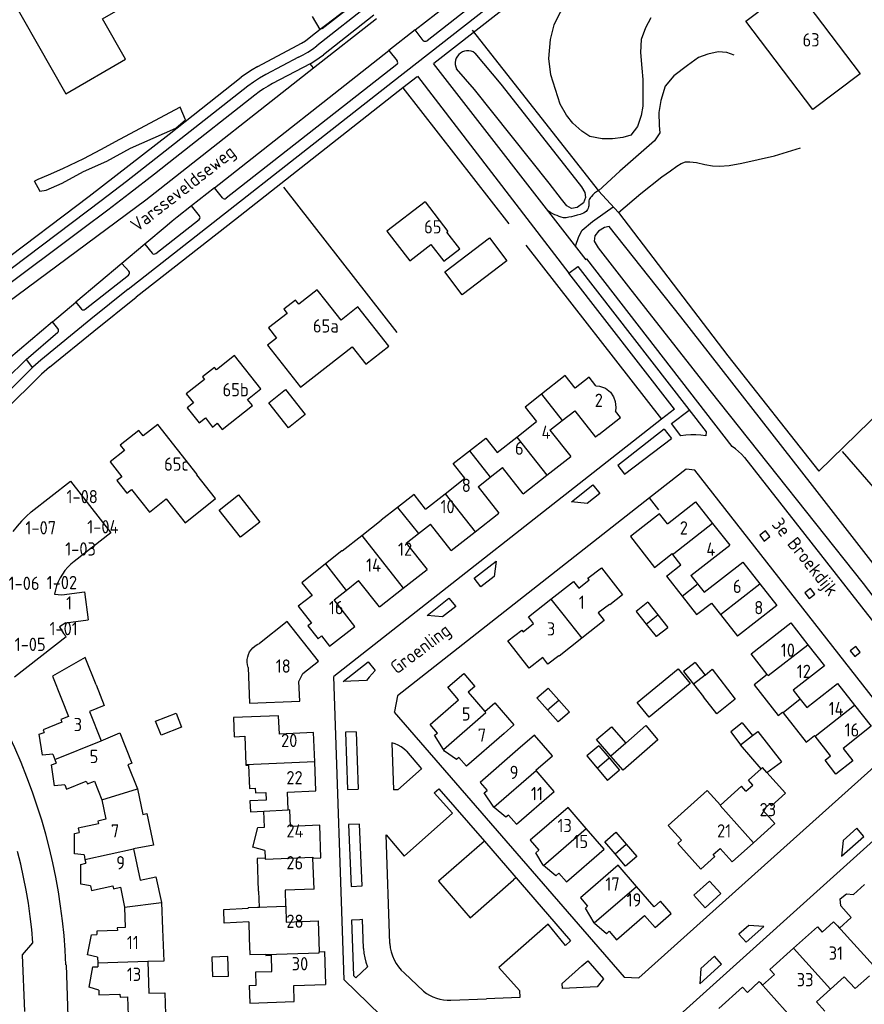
# Model space of a CAD drawing. Header units: metres. Extents: x 226218 to 240385, y 439369 to 449677.
# Tile 167 of 256: x 234696 to 234855, y 444052 to 444237. Entities that reach past the tile are written whole.
import ezdxf

# ---------------------------------------------------------------- set-up
doc = ezdxf.new("R2010")
doc.units = ezdxf.units.M
doc.header["$MEASUREMENT"] = 0
for name, color, linetype in [('BIJGEBOUW', 4, 'Continuous'), ('DAKRAND', 4, 'Continuous'), ('DAKRAND-BYG', 4, 'Continuous'), ('HEG', 253, 'Continuous'), ('HOOFDGEBOUW', 4, 'Continuous'), ('HUISNUMMER', 253, 'Continuous'), ('INSTEEKSLOOT', 153, 'Continuous'), ('KANTVERH', 253, 'Continuous'), ('KANTWATER', 153, 'Continuous'), ('KNTONVERHARD', 253, 'Continuous'), ('RASTER', 253, 'Continuous'), ('STRAATNAAM', 253, 'Continuous'), ('TUSSENMUUR', 253, 'Continuous')]:
    doc.layers.add(name, color=color, linetype=linetype)
doc.styles.get("Standard").update_dxf_attribs({"font": 'iso.shx'})

msp = doc.modelspace()

# ---------------------------------------------------------------- linework, layer by layer
at = {"layer": 'BIJGEBOUW'}
for p, q in [((234813.99, 444127.26), (234811.8, 444125.54)), ((234813.99, 444127.26), (234815.86, 444124.89)), ((234811.8, 444125.54), (234813.67, 444123.16)), ((234815.86, 444124.89), (234817.73, 444122.52)), ((234813.67, 444123.16), (234815.54, 444120.79)), ((234815.63, 444120.86), (234817.73, 444122.52)), ((234815.54, 444120.79), (234815.63, 444120.86)), ((234822.88, 444115.94), (234820.69, 444114.21)), ((234820.69, 444114.21), (234822.59, 444111.83)), ((234822.88, 444115.94), (234824.8, 444113.53)), ((234793.14, 444109.28), (234795.24, 444111.12)), ((234795.24, 444111.12), (234797.22, 444108.86)), ((234822.59, 444111.83), (234824.46, 444109.48)), ((234793.14, 444109.28), (234795.12, 444107.03)), ((234797.22, 444108.86), (234799.23, 444106.56)), ((234795.12, 444107.03), (234797.13, 444104.73)), ((234799.23, 444106.56), (234797.13, 444104.73)), ((234804.75, 444100.27), (234802.49, 444098.34)), ((234804.75, 444100.27), (234806.69, 444098)), ((234802.49, 444098.34), (234804.45, 444096.05)), ((234806.69, 444098), (234808.67, 444095.68)), ((234804.45, 444096.05), (234806.41, 444093.75)), ((234808.67, 444095.68), (234806.41, 444093.75)), ((234809.93, 444081.75), (234811.93, 444079.42)), ((234809.82, 444077.62), (234807.83, 444079.93)), ((234811.93, 444079.42), (234809.82, 444077.62))]:
    msp.add_line(p, q, dxfattribs=at)
for points in [[(234749.56, 444162.57), (234746.42, 444160.09), (234742.7, 444164.8), (234745.83, 444167.27), (234749.56, 444162.57)], [(234740.99, 444142.34), (234737.37, 444139.5), (234733.36, 444144.61), (234736.98, 444147.45), (234740.99, 444142.34)], [(234807.83, 444079.93), (234805.89, 444082.18), (234808, 444084), (234809.93, 444081.75)]]:
    msp.add_lwpolyline(points, dxfattribs=at)
at = {"layer": 'DAKRAND'}
for p, q in [((234760.17, 444139.8), (234763.86, 444142.69)), ((234756.47, 444136.91), (234760.17, 444139.8))]:
    msp.add_line(p, q, dxfattribs=at)
for points in [[(234744.16, 444176.92), (234742.48, 444175.6), (234748.69, 444167.71), (234758.38, 444175.33), (234760.96, 444172.04), (234765.28, 444175.44), (234759.45, 444182.85)], [(234804.18, 444168), (234804.88, 444167.92), (234806, 444167.51), (234806.95, 444166.76), (234807.53, 444165.93), (234807.87, 444165.02), (234807.94, 444163.87), (234807.93, 444163.19)], [(234813.04, 444141.46), (234810.7, 444139.61), (234815.22, 444133.79), (234818.58, 444136.43)], [(234750.73, 444123.34), (234750.01, 444122.81), (234751.99, 444120.35), (234752.62, 444120.94)], [(234738.82, 444115.01), (234738.69, 444115.49), (234738.63, 444115.98), (234738.64, 444116.48), (234738.73, 444116.97), (234738.87, 444117.45), (234739.09, 444117.9), (234739.36, 444118.31), (234739.69, 444118.68), (234740.07, 444119.01), (234740.48, 444119.28), (234740.94, 444119.48)], [(234710.21, 444111.7), (234708.15, 444116.87), (234702.01, 444113.37), (234703.71, 444109.11)], [(234778.38, 444108.89), (234776.37, 444111.26), (234779.36, 444113.85), (234781.45, 444111.4), (234780.2, 444110.34)], [(234836.45, 444113.69), (234833.96, 444111.73), (234838.5, 444105.96), (234839.32, 444106.61), (234839.42, 444106.48)], [(234783.35, 444106.72), (234785.19, 444108.32), (234788.8, 444104.18), (234786.95, 444102.57)], [(234839.42, 444106.48), (234843.76, 444100.96), (234845.34, 444102.21)], [(234702.07, 444098.68), (234700.16, 444098.47), (234699.52, 444102.42), (234700.44, 444102.77)], [(234711.18, 444101.16), (234714.69, 444102.67), (234716.95, 444097.01), (234716.2, 444096.7)], [(234775.58, 444099.58), (234773.87, 444102.25), (234774.42, 444102.66)], [(234792.92, 444095.67), (234796.05, 444098.38), (234792.7, 444102.25), (234789.56, 444099.53)], [(234778.45, 444098.03), (234777.98, 444097.67), (234775.77, 444099.27), (234775.58, 444099.58)], [(234704.35, 444092.92), (234702.41, 444092.74), (234701.81, 444096.64), (234702.73, 444097.01)], [(234785.04, 444088.71), (234783.23, 444091.42), (234783.8, 444091.84)], [(234820.31, 444082.48), (234817.81, 444085.26), (234825.17, 444091.87), (234827.67, 444089.09)], [(234742.22, 444090), (234739.14, 444089.88), (234739.23, 444087.85), (234741.79, 444087.95)], [(234787.81, 444087.21), (234787.3, 444086.8), (234785.07, 444088.67), (234785.04, 444088.71)], [(234718.99, 444087.32), (234719.78, 444087.51), (234721.01, 444081.56), (234717.27, 444080.86)], [(234707.94, 444079.71), (234706.13, 444079.95), (234706.14, 444083.74), (234707.03, 444083.94)], [(234794.36, 444077.74), (234794.31, 444077.79), (234792.93, 444080.09), (234793.5, 444080.6)], [(234709.18, 444073.93), (234707.37, 444074.21), (234707.32, 444077.9), (234708.27, 444078.17)], [(234797.25, 444076.3), (234796.67, 444075.76), (234794.36, 444077.74)], [(234850.27, 444070.15), (234850.15, 444071.44), (234851.34, 444072.42), (234852.66, 444072.3)], [(234738.93, 444067.14), (234734.28, 444066.91), (234734.23, 444069.46), (234738.84, 444069.71)], [(234803.87, 444066.94), (234802.24, 444069.72), (234802.66, 444070.06)], [(234806.73, 444065.35), (234806.22, 444064.89), (234803.95, 444066.8), (234803.87, 444066.94)], [(234710.49, 444060.46), (234708.62, 444060.94), (234709.33, 444064.69), (234710.35, 444064.75)], [(234722.73, 444065.77), (234722.98, 444059.74), (234719.94, 444059.66)], [(234739.03, 444064.05), (234739.14, 444060.97), (234742.15, 444061.07)], [(234710.7, 444054.28), (234708.89, 444054.87), (234709.58, 444058.68), (234710.55, 444058.64)]]:
    msp.add_lwpolyline(points, dxfattribs=at)
at = {"layer": 'DAKRAND-BYG'}
msp.add_line((234735.12, 444056.94), (234734.99, 444060.59), dxfattribs=at)
for points in [[(234787.5, 444191.47), (234779.06, 444185.09), (234775.78, 444189.43), (234784.22, 444195.81), (234787.5, 444191.47)], [(234811.96, 444108.4), (234819.7, 444114.74), (234821.97, 444111.97), (234814.24, 444105.62), (234811.96, 444108.4)], [(234824.8, 444113.53), (234826.1, 444114.64), (234830.41, 444109.04), (234826.99, 444106.27), (234824.46, 444109.48)], [(234726.29, 444103.73), (234722.43, 444102.25), (234721.41, 444104.91), (234725.27, 444106.39), (234726.29, 444103.73)], [(234807.06, 444098.31), (234804.36, 444101.43), (234807.15, 444103.85), (234809.83, 444100.77)], [(234809.83, 444100.77), (234813.6, 444104.04), (234815.9, 444101.38)], [(234815.9, 444101.38), (234809.33, 444095.69), (234807.06, 444098.31)], [(234825.57, 444074.81), (234822.64, 444072.12), (234824.8, 444069.78), (234827.72, 444072.47), (234825.57, 444074.81)], [(234734.99, 444060.59), (234731.96, 444060.48), (234732.1, 444056.83), (234735.12, 444056.94)]]:
    msp.add_lwpolyline(points, dxfattribs=at)
at = {"layer": 'HEG'}
for p, q in [((234767.93, 444224.03), (234787.85, 444198.48)), ((234791.04, 444194.44), (234816.58, 444161.68)), ((234870.51, 444132.6), (234850.61, 444155.65)), ((234816.08, 444144.62), (234814.33, 444146.91))]:
    msp.add_line(p, q, dxfattribs=at)
msp.add_lwpolyline([(234750.84, 444237.48), (234752.28, 444235), (234762.6, 444242.92), (234757.61, 444257.08)], dxfattribs=at)
at = {"layer": 'HOOFDGEBOUW'}
for p, q in [((234772.1, 444202.58), (234776.37, 444197.03)), ((234756.28, 444180.35), (234753.47, 444183.92)), ((234759.45, 444182.85), (234756.28, 444180.35)), ((234802.95, 444169.58), (234800.34, 444167.54)), ((234804.18, 444168), (234802.95, 444169.58)), ((234794, 444166.41), (234790.9, 444163.98)), ((234790.9, 444163.98), (234793.05, 444161.24)), ((234797.9, 444161.47), (234800.24, 444163.3)), ((234800.24, 444163.3), (234804.12, 444158.33)), ((234808.83, 444162.03), (234807.93, 444163.19)), ((234789.36, 444158.32), (234793.05, 444161.24)), ((234795.58, 444159.64), (234797.9, 444161.47)), ((234804.78, 444158.85), (234808.83, 444162.03)), ((234795.58, 444159.64), (234799.49, 444154.68)), ((234804.78, 444158.85), (234804.12, 444158.33)), ((234780.43, 444155.74), (234783.51, 444158.16)), ((234783.51, 444158.16), (234785.68, 444155.41)), ((234785.68, 444155.41), (234789.36, 444158.32)), ((234777.39, 444153.35), (234780.43, 444155.74)), ((234779.56, 444150.58), (234777.39, 444153.35)), ((234795.01, 444151.16), (234799.49, 444154.68)), ((234784.34, 444150.79), (234786.63, 444152.59)), ((234790.54, 444147.64), (234786.63, 444152.59)), ((234698.01, 444144.27), (234705.41, 444150.05)), ((234705.41, 444150.05), (234713, 444140.33)), ((234775.86, 444147.66), (234779.56, 444150.58)), ((234782.06, 444149), (234784.34, 444150.79)), ((234790.54, 444147.64), (234795.01, 444151.16)), ((234770.01, 444147.51), (234766.93, 444145.1)), ((234772.17, 444144.75), (234770.01, 444147.51)), ((234772.17, 444144.75), (234775.86, 444147.66)), ((234782.06, 444149), (234785.97, 444144.05)), ((234766.93, 444145.1), (234763.86, 444142.69)), ((234781.49, 444140.52), (234785.97, 444144.05)), ((234770.83, 444140.17), (234773.11, 444141.96)), ((234777.02, 444137.01), (234773.11, 444141.96)), ((234826.18, 444142.08), (234829.39, 444137.99)), ((234713, 444140.33), (234706.11, 444134.95)), ((234768.55, 444138.37), (234770.83, 444140.17)), ((234777.02, 444137.01), (234781.49, 444140.52)), ((234768.55, 444138.37), (234772.46, 444133.42)), ((234818.72, 444136.25), (234818.58, 444136.43)), ((234822.07, 444132.28), (234829.39, 444137.99)), ((234820.22, 444134.32), (234818.72, 444136.25)), ((234824.6, 444129.17), (234831.84, 444134.83)), ((234831.84, 444134.83), (234835.04, 444130.74)), ((234767.99, 444129.9), (234772.46, 444133.42)), ((234817.48, 444132.19), (234820.22, 444134.32)), ((234757.27, 444129.5), (234759.6, 444131.33)), ((234763.51, 444126.37), (234759.6, 444131.33)), ((234795.77, 444127.85), (234800.02, 444131.18)), ((234800.02, 444131.18), (234801.01, 444129.93)), ((234817.48, 444132.19), (234820.42, 444128.43)), ((234822.07, 444132.28), (234823.34, 444130.71)), ((234703.78, 444128.67), (234708.02, 444129.24)), ((234708.02, 444129.24), (234708.73, 444123.95)), ((234754.97, 444127.69), (234757.27, 444129.5)), ((234763.51, 444126.37), (234767.99, 444129.9)), ((234823.34, 444130.71), (234824.6, 444129.17)), ((234702.38, 444128.78), (234703.78, 444128.67)), ((234825.96, 444127.11), (234827.64, 444124.96)), ((234804.67, 444125.25), (234805.79, 444123.83)), ((234704.52, 444123.38), (234708.73, 444123.95)), ((234805.79, 444123.83), (234801.55, 444120.48)), ((234827.64, 444124.96), (234830.84, 444120.86)), ((234704.52, 444123.38), (234703.33, 444122.66)), ((234790.55, 444121.72), (234792.51, 444123.26)), ((234840.89, 444123.37), (234844.09, 444119.27)), ((234694.86, 444113.23), (234704.57, 444120.82)), ((234841.31, 444110.71), (234842.64, 444109.02)), ((234843.88, 444107.44), (234849.65, 444111.99)), ((234849.65, 444111.99), (234852.87, 444107.9)), ((234703.71, 444109.11), (234705.04, 444105.77)), ((234780.2, 444110.34), (234783.35, 444106.72)), ((234842.64, 444109.02), (234843.88, 444107.44)), ((234708.95, 444106.72), (234711.18, 444101.16)), ((234700.24, 444103.27), (234700.44, 444102.77)), ((234831.75, 444104.59), (234829.57, 444102.88)), ((234831.75, 444104.59), (234833.65, 444102.17)), ((234786.95, 444102.57), (234779.86, 444096.4)), ((234829.57, 444102.88), (234831.45, 444100.46)), ((234833.65, 444102.17), (234834.66, 444102.95)), ((234834.66, 444102.95), (234839.1, 444097.26)), ((234845.45, 444102.06), (234845.34, 444102.21)), ((234848.36, 444098.36), (234845.45, 444102.06)), ((234835.32, 444095.95), (234831.45, 444100.46)), ((234702.07, 444098.68), (234702.46, 444097.69)), ((234702.46, 444097.69), (234702.73, 444097.01)), ((234779.86, 444096.4), (234778.45, 444098.03)), ((234716.2, 444096.7), (234717.98, 444092.14)), ((234792.97, 444095.61), (234792.92, 444095.67)), ((234836.4, 444095.22), (234839.1, 444097.26)), ((234839.91, 444091.31), (234836.4, 444095.22)), ((234704.35, 444092.92), (234704.67, 444092.12)), ((234704.67, 444092.12), (234708.37, 444093.6)), ((234709.89, 444093.62), (234711.29, 444090.1)), ((234717.98, 444092.14), (234718.99, 444087.32)), ((234711.29, 444090.1), (234712.04, 444086.43)), ((234835.61, 444088.17), (234836.91, 444089.33)), ((234706.85, 444084.76), (234707.03, 444083.94)), ((234805.8, 444080.78), (234802.4, 444084.71)), ((234717.27, 444080.86), (234718.52, 444074.96)), ((234819.62, 444081.86), (234820.31, 444082.48)), ((234819.62, 444081.86), (234823.96, 444077.02)), ((234707.94, 444079.71), (234708.12, 444078.89)), ((234741.95, 444080.56), (234742, 444079.11)), ((234751.24, 444073.29), (234751.01, 444079.09)), ((234708.12, 444078.89), (234708.27, 444078.17)), ((234811.86, 444073.8), (234808.41, 444077.78)), ((234709.18, 444073.93), (234709.38, 444073.01)), ((234709.38, 444073.01), (234713.34, 444073.89)), ((234714.78, 444073.65), (234715.57, 444069.89)), ((234815.17, 444069.98), (234811.86, 444073.8)), ((234854.77, 444074.18), (234852.66, 444072.3)), ((234715.57, 444069.89), (234715.71, 444066.07)), ((234722.52, 444070.76), (234722.73, 444065.77)), ((234738.83, 444069.84), (234738.84, 444069.71)), ((234850.27, 444070.15), (234852.26, 444067.94)), ((234852.26, 444067.94), (234850.06, 444065.97)), ((234738.93, 444067.14), (234739.03, 444064.05)), ((234845.88, 444066.19), (234841.41, 444062.19)), ((234845.88, 444066.19), (234846.75, 444065.22)), ((234849.64, 444066.4), (234850.06, 444065.97)), ((234710.33, 444065.36), (234710.35, 444064.75)), ((234710.49, 444060.46), (234710.53, 444059.4)), ((234742.15, 444061.07), (234742.15, 444060.93)), ((234742.15, 444060.93), (234742.16, 444060.79)), ((234742.16, 444060.79), (234743.18, 444060.84)), ((234753.18, 444061.53), (234753.39, 444055.35)), ((234841.41, 444062.19), (234836.94, 444058.19)), ((234710.53, 444059.4), (234710.55, 444058.64)), ((234719.94, 444059.66), (234720.13, 444053.69)), ((234837.81, 444057.22), (234835.57, 444055.22)), ((234836.94, 444058.19), (234837.81, 444057.22)), ((234848.33, 444054.46), (234850.93, 444056.8)), ((234835.13, 444055.7), (234835.57, 444055.22)), ((234710.7, 444054.28), (234710.73, 444053.39)), ((234710.73, 444053.39), (234714.71, 444053.5)), ((234716.15, 444053), (234716.27, 444049.51)), ((234831.8, 444054.85), (234827.33, 444050.83)), ((234845.72, 444052.1), (234848.33, 444054.46)), ((234847.31, 444050.33), (234845.72, 444052.1))]:
    msp.add_line(p, q, dxfattribs=at)
for points in [[(234691.12, 444246.43), (234704.51, 444222.92), (234715.76, 444229.46), (234711.44, 444237.03), (234731.04, 444248.4), (234726.17, 444256.91), (234710.55, 444247.86), (234708.96, 444250.63), (234704.97, 444248.37), (234702.36, 444252.95), (234691.12, 444246.43)], [(234853.92, 444226.68), (234845.02, 444219.96), (234832.44, 444236.6), (234841.34, 444243.33), (234853.92, 444226.68)], [(234772.1, 444202.58), (234764.93, 444197.05), (234769.21, 444191.51), (234773.18, 444194.57), (234775.63, 444191.4), (234778.63, 444193.72), (234776.18, 444196.89), (234776.37, 444197.03)], [(234753.47, 444183.92), (234751.81, 444186.03), (234748.36, 444183.32), (234747.73, 444184.11), (234745.53, 444182.38), (234746.13, 444181.61), (234742.63, 444178.86), (234744.16, 444176.92)], [(234738.69, 444165.43), (234741.21, 444167.43), (234736.25, 444173.68), (234732.86, 444170.98), (234732.48, 444171.45), (234730.21, 444169.64), (234730.59, 444169.17), (234727.18, 444166.46), (234728.53, 444164.76), (234727.36, 444163.82), (234729.6, 444161), (234730.77, 444161.94), (234732.13, 444160.23), (234733.01, 444160.93)], [(234800.34, 444167.54), (234798.46, 444169.93), (234794, 444166.41)], [(234733.01, 444160.93), (234733.95, 444159.75), (234739.62, 444164.26), (234738.69, 444165.43)], [(234732.69, 444146.75), (234729.17, 444151.22), (234729.25, 444151.29), (234721.8, 444160.71), (234719.08, 444158.56), (234718.27, 444159.6), (234714.74, 444156.82), (234715.56, 444155.78), (234712.84, 444153.65), (234715.03, 444150.85), (234714.13, 444150.14), (234715.99, 444147.78), (234716.89, 444148.49), (234720.27, 444144.22), (234723.41, 444146.7), (234726.95, 444142.22), (234732.69, 444146.75)], [(234817.67, 444142.01), (234822.98, 444146.17), (234826.18, 444142.08)], [(234698.01, 444144.27), (234697.07, 444143.42), (234696.18, 444142.51), (234695.35, 444141.55), (234694.58, 444140.54)], [(234817.67, 444142.01), (234816.18, 444143.91), (234813.04, 444141.46)], [(234756.47, 444136.91), (234756.46, 444136.92), (234753.36, 444134.46)], [(234706.11, 444134.95), (234705.48, 444134.43), (234704.89, 444133.85), (234704.36, 444133.23), (234703.88, 444132.57), (234703.45, 444131.86), (234703.09, 444131.13), (234702.79, 444130.37), (234702.55, 444129.58), (234702.38, 444128.78)], [(234753.36, 444134.46), (234748.92, 444130.94), (234750.83, 444128.53)], [(234801.01, 444129.93), (234802.98, 444131.48), (234802.73, 444131.79), (234805.25, 444133.76), (234809.22, 444128.65), (234806.83, 444126.77), (234806.77, 444126.83), (234804.67, 444125.25)], [(234835.04, 444130.74), (234838.24, 444126.64), (234830.84, 444120.86)], [(234750.83, 444128.53), (234748.25, 444126.5), (234750.73, 444123.34)], [(234752.62, 444120.94), (234754.14, 444119), (234758.87, 444122.72), (234754.97, 444127.69)], [(234792.51, 444123.26), (234791.53, 444124.52), (234795.77, 444127.85)], [(234820.42, 444128.43), (234823.17, 444124.93), (234825.96, 444127.11)], [(234752.06, 444116.2), (234746.18, 444123.61), (234740.94, 444119.48)], [(234703.33, 444122.66), (234703.7, 444122.02), (234704.11, 444121.4), (234704.57, 444120.82)], [(234797.24, 444117.2), (234795.19, 444115.58), (234794.21, 444116.84), (234791.66, 444114.84), (234787.67, 444119.97), (234790.31, 444122.03), (234790.55, 444121.72)], [(234836.45, 444113.69), (234833.43, 444117.56), (234840.89, 444123.37)], [(234801.55, 444120.48), (234797.31, 444117.13), (234797.24, 444117.2)], [(234844.09, 444119.27), (234847.19, 444115.29), (234841.31, 444110.71)], [(234738.82, 444115.01), (234739.06, 444108.3), (234748.51, 444108.65), (234748.36, 444112.38), (234749.11, 444113.88), (234752.06, 444116.2)], [(234710.21, 444111.7), (234711.75, 444107.84), (234708.95, 444106.72)], [(234774.42, 444102.66), (234773.04, 444104.25), (234778.38, 444108.89)], [(234852.87, 444107.9), (234855.99, 444103.94), (234850.7, 444099.77)], [(234705.04, 444105.77), (234703.58, 444105.17), (234703.77, 444104.7), (234700.24, 444103.27)], [(234751.33, 444097.24), (234751.1, 444102.73), (234744.7, 444102.45), (234744.55, 444105.91), (234736.04, 444105.55), (234736.2, 444101.97), (234738.16, 444102.05), (234738.4, 444096.68)], [(234789.56, 444099.53), (234782.47, 444093.37), (234783.8, 444091.84)], [(234850.7, 444099.77), (234852.52, 444097.43), (234849.37, 444094.94), (234847.32, 444097.54), (234848.36, 444098.36)], [(234738.4, 444096.68), (234738.4, 444096.61), (234738.86, 444096.63), (234739.05, 444092.23), (234740.14, 444092.28), (234740.17, 444091.38)], [(234746.35, 444088.2), (234746.2, 444091.53), (234751.57, 444091.76), (234751.33, 444097.24)], [(234787.81, 444087.21), (234789.27, 444085.52), (234796.38, 444091.67), (234792.97, 444095.61)], [(234832.44, 444091.7), (234833.74, 444092.86), (234832.9, 444093.8), (234835.32, 444095.95)], [(234708.37, 444093.6), (234708.58, 444093.09), (234709.89, 444093.62)], [(234832.44, 444091.7), (234831.61, 444092.63), (234827.67, 444089.09)], [(234740.17, 444091.38), (234742.16, 444091.47), (234742.22, 444090)], [(234836.91, 444089.33), (234837.24, 444088.96), (234839.91, 444091.31)], [(234752.29, 444085.33), (234746.8, 444085.09), (234746.67, 444088.19), (234746.35, 444088.17), (234746.35, 444088.21)], [(234802.4, 444084.71), (234798.99, 444088.64), (234791.87, 444082.47), (234793.5, 444080.6)], [(234712.04, 444086.43), (234710.56, 444086.1), (234710.67, 444085.6), (234706.85, 444084.76)], [(234740.63, 444084.88), (234741.91, 444084.94), (234741.79, 444087.95)], [(234833.87, 444082.01), (234837.9, 444085.62), (234835.61, 444088.17)], [(234741.95, 444080.56), (234739.69, 444081.16), (234740.63, 444084.88)], [(234751.01, 444079.09), (234752.51, 444079.15), (234752.29, 444085.33)], [(234823.96, 444077.02), (234826.6, 444079.41), (234826.26, 444079.79), (234827.57, 444080.95)], [(234827.57, 444080.95), (234829.85, 444078.41), (234833.87, 444082.01)], [(234742, 444079.11), (234740.51, 444079.06), (234740.72, 444072.89)], [(234797.25, 444076.3), (234798.7, 444074.63), (234805.8, 444080.78)], [(234808.41, 444077.78), (234801.3, 444071.62), (234802.66, 444070.06)], [(234718.52, 444074.96), (234721.48, 444075.58), (234722.52, 444070.76)], [(234713.34, 444073.89), (234713.46, 444073.35), (234714.78, 444073.65)], [(234738.83, 444069.84), (234740.94, 444069.92), (234740.83, 444072.9), (234740.72, 444072.89)], [(234751.24, 444073.29), (234745.75, 444073.1), (234745.85, 444070.1), (234745.88, 444070.1)], [(234745.88, 444070.1), (234745.98, 444067.1), (234751.97, 444067.31)], [(234813.38, 444068.32), (234815.35, 444066.05), (234818.39, 444068.69), (234816.37, 444071.03), (234815.17, 444069.98)], [(234806.73, 444065.35), (234808.11, 444063.75), (234813.38, 444068.32)], [(234715.71, 444066.07), (234714.2, 444066.02), (234714.22, 444065.5), (234710.33, 444065.36)], [(234751.97, 444067.31), (234752.18, 444061.49), (234753.18, 444061.53)], [(234846.75, 444065.22), (234848.9, 444067.15), (234849.64, 444066.4)], [(234738.99, 444055.16), (234740.35, 444055.2), (234740.27, 444057.72), (234743.27, 444057.81), (234743.18, 444060.84)], [(234850.93, 444056.8), (234852.97, 444054.57), (234855.69, 444056.98)], [(234738.99, 444055.16), (234739.1, 444051.85), (234747.49, 444052.15)], [(234747.49, 444052.15), (234747.4, 444055.15), (234753.39, 444055.35)], [(234831.8, 444054.85), (234832.71, 444053.85), (234834.96, 444055.88), (234835.13, 444055.7)], [(234714.71, 444053.5), (234714.73, 444052.95), (234716.15, 444053)], [(234720.13, 444053.69), (234723.14, 444053.79), (234723.29, 444049.75)]]:
    msp.add_lwpolyline(points, dxfattribs=at)
at = {"layer": 'INSTEEKSLOOT'}
for p, q in [((234781.48, 444230.59), (234786.37, 444224.72)), ((234781.41, 444223.75), (234778.02, 444227.62)), ((234726.05, 444220.42), (234714.64, 444214.29)), ((234727.04, 444218.03), (234726.05, 444220.42)), ((234725.2, 444216.47), (234727.04, 444218.03)), ((234716.7, 444212.68), (234725.2, 444216.47)), ((234714.64, 444214.29), (234711.04, 444212.4))]:
    msp.add_line(p, q, dxfattribs=at)
for points in [[(234781.48, 444230.59), (234781.12, 444230.8), (234780.73, 444230.95), (234780.32, 444231.02), (234779.9, 444231.02), (234779.49, 444230.95), (234779.1, 444230.8), (234778.74, 444230.59), (234778.43, 444230.32), (234778.17, 444230), (234777.96, 444229.64), (234777.83, 444229.24), (234777.77, 444228.83), (234777.78, 444228.41), (234777.86, 444228.01), (234778.02, 444227.62)], [(234802.28, 444203.43), (234801.87, 444202.4), (234800.67, 444201.54), (234799.66, 444201.36), (234798.73, 444201.81), (234797.76, 444203.07), (234795.41, 444206.1), (234781.41, 444223.75)], [(234786.37, 444224.72), (234798.33, 444209.49), (234801.51, 444205.39), (234802.11, 444204.34), (234802.28, 444203.43)], [(234698.58, 444206.54), (234699.61, 444204.57), (234700.81, 444204.78), (234703.85, 444206.12), (234707.83, 444208.28), (234712.24, 444210.27), (234716.7, 444212.68)], [(234711.04, 444212.4), (234707.82, 444210.7), (234703.89, 444208.83), (234701.21, 444207.64), (234699.25, 444206.8), (234698.61, 444206.51)], [(234868.47, 444118.99), (234844.98, 444149.21), (234820.21, 444180.93), (234806.72, 444197.98), (234805.82, 444197.78), (234804.68, 444197.05), (234804, 444196.2), (234803.88, 444195.19), (234804.62, 444193.91), (234810.35, 444186.57), (234825.68, 444167.11), (234836.55, 444153.34), (234854.49, 444130.81), (234863.55, 444118.91), (234864.99, 444117.28), (234865.63, 444116.72)]]:
    msp.add_lwpolyline(points, dxfattribs=at)
at = {"layer": 'KANTVERH'}
for p, q in [((234765.98, 444225.16), (234844.58, 444286.74)), ((234845.77, 444285.03), (234773.74, 444228.59)), ((234770.2, 444234.94), (234799.45, 444257.91)), ((234801.42, 444255.58), (234772.46, 444232.9)), ((234752.75, 444235.2), (234763.9, 444243.9)), ((234761.95, 444239.96), (234751.71, 444231.92)), ((234751.13, 444227.8), (234762.93, 444237.08)), ((234762.46, 444237.7), (234753.01, 444230.28)), ((234750.28, 444233.43), (234752.65, 444235.32)), ((234752.65, 444235.32), (234752.75, 444235.2)), ((234770.2, 444234.94), (234765.27, 444231.05)), ((234771.74, 444232.97), (234770.2, 444234.94)), ((234732.48, 444205.2), (234765.27, 444231.05)), ((234740.64, 444228.08), (234748.06, 444232)), ((234765.27, 444231.05), (234766.84, 444229.15)), ((234748.3, 444229.8), (234742.11, 444226.52)), ((234721.34, 444204.36), (234751.13, 444227.8)), ((234766.76, 444228.41), (234734.66, 444203.26)), ((234750.48, 444228.58), (234743.42, 444224.84)), ((234751.13, 444227.8), (234750.48, 444228.58)), ((234802.36, 444191.7), (234773.7, 444228.62)), ((234723.93, 444215.33), (234737.51, 444226.06)), ((234770.62, 444226.14), (234767.93, 444224.03)), ((234770.68, 444226.25), (234799.15, 444189.19)), ((234716.25, 444186.14), (234765.98, 444225.16)), ((234738.78, 444224.33), (234721.48, 444210.72)), ((234767.93, 444224.03), (234736.42, 444199.3)), ((234740.07, 444222.68), (234725.08, 444210.87)), ((234708.92, 444203.65), (234723.93, 444215.33)), ((234721.48, 444210.72), (234715.92, 444206.4)), ((234715.92, 444206.4), (234711.18, 444202.77)), ((234732.48, 444205.2), (234728.18, 444201.83)), ((234734, 444203.33), (234732.48, 444205.2)), ((234686.52, 444186.76), (234708.92, 444203.65)), ((234719.56, 444202.97), (234721.34, 444204.36)), ((234711.18, 444202.77), (234687.39, 444184.83)), ((234693.61, 444183.69), (234719.56, 444202.97)), ((234728.18, 444201.83), (234725.49, 444199.72)), ((234729.67, 444199.97), (234728.18, 444201.83)), ((234707.7, 444197.5), (234688.56, 444183.26)), ((234736.42, 444199.3), (234717.77, 444184.67)), ((234723.57, 444198.15), (234719.39, 444194.63)), ((234721.45, 444192.87), (234729.61, 444199.27)), ((234719.39, 444194.63), (234715.08, 444191.02)), ((234719.39, 444194.63), (234720.74, 444192.95)), ((234715.08, 444191.02), (234706.41, 444183.71)), ((234716.37, 444189.55), (234715.08, 444191.02)), ((234799.15, 444189.19), (234800.81, 444190.44)), ((234800.81, 444190.44), (234824.97, 444159.32)), ((234802.52, 444191.87), (234802.36, 444191.7)), ((234829.84, 444156.58), (234802.52, 444191.87)), ((234708.19, 444182.39), (234716.31, 444188.82)), ((234819, 444163.58), (234799.15, 444189.19)), ((234716.25, 444186.14), (234709.2, 444180.51)), ((234709.77, 444178.26), (234717.77, 444184.67)), ((234702.01, 444180), (234706.41, 444183.71)), ((234706.41, 444183.71), (234707.47, 444182.41)), ((234702.01, 444180), (234678.43, 444160.09)), ((234709.2, 444180.51), (234699.79, 444172.82)), ((234703.04, 444178.77), (234702.01, 444180)), ((234697.07, 444172.96), (234703.01, 444178.05)), ((234701.45, 444171.5), (234709.77, 444178.26)), ((234697.07, 444172.96), (234698.25, 444171.38)), ((234696.89, 444170.06), (234691.21, 444164.46)), ((234694.27, 444164.54), (234698.48, 444168.75)), ((234819, 444163.58), (234816.58, 444161.68)), ((234818.47, 444160.91), (234821.77, 444163.38)), ((234816.58, 444161.68), (234754.95, 444113.32)), ((234820.22, 444158.59), (234818.47, 444160.91)), ((234817.05, 444159.82), (234808.33, 444153.01)), ((234817.05, 444159.82), (234818.44, 444158.05)), ((234824.97, 444159.32), (234824.89, 444158.59)), ((234809.59, 444151.34), (234818.44, 444158.05)), ((234832.15, 444154.52), (234865.45, 444111.95)), ((234808.33, 444153.01), (234809.59, 444151.34)), ((234821.19, 444152.3), (234814.33, 444146.91)), ((234822.85, 444152.14), (234821.19, 444152.3)), ((234861.09, 444103.17), (234822.85, 444152.14)), ((234799.65, 444146.17), (234803.66, 444149.32)), ((234804.95, 444147.72), (234802.58, 444145.82)), ((234803.66, 444149.32), (234804.95, 444147.72)), ((234814.33, 444146.91), (234766.91, 444109.66)), ((234802.58, 444145.82), (234799.65, 444146.17)), ((234836.1, 444140.67), (234835.04, 444139.85)), ((234836.94, 444139.6), (234836.1, 444140.67)), ((234835.04, 444139.85), (234835.87, 444138.78)), ((234835.87, 444138.78), (234836.94, 444139.6)), ((234781.32, 444131.76), (234785.44, 444135)), ((234785.44, 444135), (234785.09, 444132.13)), ((234782.58, 444130.15), (234781.32, 444131.76)), ((234785.09, 444132.13), (234782.58, 444130.15)), ((234844.58, 444129.86), (234843.51, 444129.03)), ((234843.51, 444129.03), (234844.34, 444127.96)), ((234845.41, 444128.79), (234844.58, 444129.86)), ((234772.46, 444124.79), (234776.57, 444128.04)), ((234776.57, 444128.04), (234777.85, 444126.43)), ((234844.34, 444127.96), (234845.41, 444128.79)), ((234777.85, 444126.43), (234775.36, 444124.49)), ((234775.36, 444124.49), (234772.46, 444124.79)), ((234853.1, 444118.93), (234852.06, 444118.11)), ((234852.06, 444118.11), (234852.91, 444117.03)), ((234852.91, 444117.03), (234853.95, 444117.85)), ((234853.95, 444117.85), (234853.1, 444118.93)), ((234756.7, 444112.38), (234761.36, 444116.06)), ((234761.36, 444116.06), (234762.7, 444114.42)), ((234756.88, 444056.23), (234754.95, 444113.32)), ((234761.07, 444112.52), (234756.7, 444112.38)), ((234766.91, 444109.66), (234766.34, 444106.68)), ((234766.34, 444106.68), (234766.27, 444106.59)), ((234766.27, 444106.59), (234809.56, 444056.74)), ((234759.13, 444102.9), (234757.1, 444102.81)), ((234757.1, 444102.81), (234757.47, 444092.01)), ((234759.13, 444102.9), (234759.51, 444092.09)), ((234765.86, 444100.8), (234766.17, 444091.95)), ((234812.32, 444056.57), (234860.74, 444100.04)), ((234768.57, 444099.24), (234771.45, 444095.93)), ((234771.45, 444095.93), (234766.96, 444091.97)), ((234871.44, 444095.95), (234817.28, 444047.22)), ((234757.47, 444092.01), (234759.51, 444092.09)), ((234766.96, 444091.97), (234766.17, 444091.95)), ((234773.82, 444091.42), (234774.71, 444092.17)), ((234774.71, 444092.17), (234783.24, 444082.33)), ((234777.23, 444087.55), (234773.82, 444091.42)), ((234768.14, 444079.51), (234777.23, 444087.55)), ((234759.73, 444085.52), (234757.68, 444085.43)), ((234757.68, 444085.43), (234758.18, 444073.81)), ((234760.24, 444073.9), (234759.73, 444085.52)), ((234853.31, 444084.73), (234850.72, 444082.42)), ((234854.64, 444083.2), (234853.31, 444084.73)), ((234765.46, 444063.04), (234764.79, 444083.51)), ((234764.79, 444083.51), (234768.14, 444079.51)), ((234850.44, 444079.46), (234854.64, 444083.2)), ((234783.24, 444082.33), (234774.6, 444074.8)), ((234783.24, 444082.33), (234799.44, 444063.55)), ((234850.72, 444082.42), (234850.44, 444079.46)), ((234789.19, 444075.43), (234788.73, 444075.02)), ((234758.18, 444073.81), (234760.24, 444073.9)), ((234774.6, 444074.8), (234780.58, 444067.91)), ((234780.58, 444067.91), (234788.73, 444075.02)), ((234759.79, 444067.54), (234758.28, 444067.46)), ((234758.28, 444067.46), (234758.65, 444057.02)), ((234760.33, 444067.57), (234759.79, 444067.54)), ((234760.51, 444062.14), (234760.33, 444067.57)), ((234795.22, 444066.68), (234785.99, 444058.57)), ((234798.49, 444062.71), (234795.22, 444066.68)), ((234832.97, 444066.46), (234831.13, 444064.81)), ((234832.49, 444063.33), (234835.78, 444066.28)), ((234835.78, 444066.28), (234832.97, 444066.46)), ((234831.13, 444064.81), (234832.49, 444063.33)), ((234696.38, 444060.94), (234698.33, 444063.2)), ((234799.44, 444063.55), (234798.49, 444062.71)), ((234696.8, 444050.28), (234696.38, 444060.94)), ((234826.51, 444060.65), (234823.93, 444058.34)), ((234827.84, 444059.15), (234826.51, 444060.65)), ((234704.56, 444059.03), (234706.12, 444013.14)), ((234759.06, 444056.61), (234761.28, 444058.68)), ((234785.99, 444058.57), (234789.86, 444054.23)), ((234797.9, 444055.54), (234801.6, 444058.83)), ((234801.6, 444058.83), (234802.69, 444059.79)), ((234802.69, 444059.79), (234805.67, 444056.42)), ((234823.74, 444055.44), (234827.84, 444059.15)), ((234758.65, 444057.02), (234759.06, 444056.61)), ((234771.8, 444054.1), (234768.16, 444057.53)), ((234809.56, 444056.74), (234812.32, 444056.57)), ((234823.93, 444058.34), (234823.74, 444055.44)), ((234767.08, 444046.32), (234756.88, 444056.23)), ((234797.91, 444054.59), (234797.9, 444055.54)), ((234804.43, 444054.93), (234797.91, 444054.59)), ((234805.67, 444056.42), (234804.43, 444054.93)), ((234789.86, 444054.23), (234789.9, 444052.91)), ((234776.95, 444052.38), (234783.65, 444052.65)), ((234789.9, 444052.91), (234783.65, 444052.65))]:
    msp.add_line(p, q, dxfattribs=at)
for points in [[(234748.06, 444232), (234748.83, 444232.44), (234749.57, 444232.91), (234750.28, 444233.43)], [(234771.74, 444232.97), (234771.9, 444232.85), (234772.09, 444232.79), (234772.29, 444232.81), (234772.46, 444232.9)], [(234748.3, 444229.8), (234749.19, 444230.27), (234750.06, 444230.78), (234750.9, 444231.33), (234751.71, 444231.92)], [(234750.48, 444228.58), (234751.35, 444229.1), (234752.2, 444229.67), (234753.01, 444230.28)], [(234766.76, 444228.41), (234766.89, 444228.57), (234766.95, 444228.76), (234766.93, 444228.96), (234766.84, 444229.15)], [(234830.2, 444230.21), (234828.87, 444230.68), (234827.24, 444230.83), (234825.27, 444230.39), (234823.5, 444229.76), (234821.48, 444228.27), (234818.89, 444226.3), (234817.28, 444224.37), (234816.45, 444221.66), (234816.06, 444219.42), (234816.13, 444216.98), (234816.23, 444215.58), (234815.25, 444214.04), (234808.71, 444208.38), (234804.74, 444204.66), (234808.49, 444200.59), (234812.65, 444204.18), (234816.65, 444207.29), (234818.24, 444208.4), (234819.43, 444209.3), (234820.23, 444209.79), (234821.1, 444210.09), (234821.88, 444210.12), (234823.12, 444210.01), (234824.74, 444209.6), (234826.18, 444209.36), (234827.49, 444209.29), (234829.28, 444209.4), (234831.7, 444209.87), (234837.81, 444211.24), (234842.7, 444212.73)], [(234740.64, 444228.08), (234739.58, 444227.44), (234738.53, 444226.76), (234737.51, 444226.06)], [(234742.11, 444226.52), (234740.96, 444225.85), (234739.85, 444225.12), (234738.78, 444224.33)], [(234743.42, 444224.84), (234742.55, 444224.36), (234741.7, 444223.84), (234740.87, 444223.28), (234740.07, 444222.68)], [(234725.08, 444210.87), (234721.18, 444207.8), (234716.48, 444204.17), (234712.42, 444201.03), (234707.7, 444197.5)], [(234734, 444203.33), (234734.14, 444203.2), (234734.32, 444203.15), (234734.5, 444203.17), (234734.66, 444203.26)], [(234725.49, 444199.72), (234724.52, 444198.95), (234723.57, 444198.15)], [(234729.61, 444199.27), (234729.71, 444199.43), (234729.76, 444199.61), (234729.74, 444199.8), (234729.67, 444199.97)], [(234720.74, 444192.95), (234720.89, 444192.82), (234721.07, 444192.76), (234721.27, 444192.78), (234721.45, 444192.87)], [(234716.31, 444188.82), (234716.43, 444188.98), (234716.49, 444189.17), (234716.47, 444189.37), (234716.37, 444189.55)], [(234707.47, 444182.41), (234707.63, 444182.29), (234707.83, 444182.25), (234708.02, 444182.28), (234708.19, 444182.39)], [(234703.01, 444178.05), (234703.12, 444178.21), (234703.16, 444178.4), (234703.14, 444178.6), (234703.04, 444178.77)], [(234697.07, 444172.96), (234693.34, 444169.32), (234689.66, 444165.63), (234686.02, 444161.91), (234682.42, 444158.14)], [(234699.79, 444172.82), (234698.32, 444171.46), (234696.89, 444170.06)], [(234701.45, 444171.5), (234699.95, 444170.14), (234698.48, 444168.75)], [(234824.89, 444158.59), (234823.96, 444158.72), (234823.03, 444158.78), (234822.09, 444158.78), (234821.15, 444158.72), (234820.22, 444158.59)], [(234832.15, 444154.52), (234831.63, 444155.1), (234831.07, 444155.64), (234830.47, 444156.13), (234829.83, 444156.58)], [(234698.27, 444091.54), (234697.21, 444094.33), (234696.1, 444097.1), (234694.92, 444099.85), (234693.68, 444102.57), (234692.39, 444105.26), (234691.03, 444107.92), (234689.62, 444110.55), (234688.15, 444113.15), (234686.62, 444115.71)], [(234762.7, 444114.42), (234762.12, 444113.82), (234761.57, 444113.18), (234761.07, 444112.52)], [(234768.57, 444099.23), (234768.11, 444099.68), (234767.61, 444100.06), (234767.06, 444100.37), (234766.47, 444100.62), (234765.86, 444100.8)], [(234704.55, 444059.03), (234704.41, 444061.79), (234704.19, 444064.56), (234703.9, 444067.31), (234703.55, 444070.06), (234703.12, 444072.79), (234702.63, 444075.52), (234702.07, 444078.23), (234701.44, 444080.93), (234700.75, 444083.61), (234699.99, 444086.28), (234699.16, 444088.92), (234698.27, 444091.54)], [(234698.33, 444063.2), (234698.11, 444065.68), (234697.83, 444068.16), (234697.48, 444070.63), (234697.06, 444073.09), (234696.58, 444075.53), (234696.03, 444077.96), (234695.41, 444080.38)], [(234765.46, 444063.04), (234765.54, 444062.26), (234765.7, 444061.49), (234765.94, 444060.73), (234766.25, 444060.01), (234766.64, 444059.32), (234767.08, 444058.67), (234767.59, 444058.07), (234768.16, 444057.53)], [(234760.51, 444062.14), (234760.6, 444061.25), (234760.75, 444060.38), (234760.98, 444059.52), (234761.28, 444058.67)], [(234771.8, 444054.1), (234772.35, 444053.68), (234772.94, 444053.32), (234773.57, 444053.01), (234774.21, 444052.76), (234774.88, 444052.57), (234775.56, 444052.44), (234776.26, 444052.38), (234776.95, 444052.38)]]:
    msp.add_lwpolyline(points, dxfattribs=at)
at = {"layer": 'KANTWATER'}
for points in [[(234795.7, 444233.11), (234796.36, 444235.91), (234797.59, 444238.35), (234801.06, 444241.07), (234806.11, 444244.95), (234810.65, 444248.44), (234813.92, 444250.6), (234817.21, 444252.8), (234820.06, 444254.16), (234822.87, 444254.02), (234825.82, 444253.57), (234829.2, 444253.84), (234832.02, 444253.38), (234833.32, 444251.48)], [(234814.55, 444237.24), (234813.58, 444235.3), (234812.72, 444233.14), (234812.61, 444230.66), (234812.83, 444227.73), (234813.08, 444225.59), (234813.07, 444222.88), (234813.08, 444220.57), (234812.73, 444218.85), (234812.04, 444216.74), (234810.77, 444215.11), (234809.26, 444214.67), (234807.32, 444214.46), (234805.37, 444214.46), (234803.1, 444214.89), (234801.59, 444215.86), (234799.86, 444217.37), (234798.68, 444218.89), (234797.49, 444220.94), (234795.76, 444226.46), (234795.4, 444229.58), (234795.7, 444233.11)]]:
    msp.add_lwpolyline(points, dxfattribs=at)
at = {"layer": 'KNTONVERHARD'}
for points in [[(234804.7, 444204.71), (234804.33, 444204.48), (234803.98, 444204.21), (234803.67, 444203.91), (234803.37, 444203.59), (234803.23, 444203.41), (234803.09, 444203.22), (234802.97, 444203.02), (234802.89, 444202.8), (234802.88, 444202.74), (234802.88, 444202.67), (234802.89, 444202.6), (234802.89, 444202.53), (234802.89, 444202.31), (234802.89, 444202.08), (234802.88, 444201.85), (234802.83, 444201.63), (234802.75, 444201.4), (234802.66, 444201.17), (234802.54, 444200.97), (234802.37, 444200.79), (234801.86, 444200.44), (234801.28, 444200.22), (234800.69, 444200.07), (234800.09, 444199.91), (234799.61, 444199.79), (234799.13, 444199.68), (234798.64, 444199.61), (234798.14, 444199.61), (234797.71, 444199.68), (234797.3, 444199.82), (234796.91, 444199.99)], [(234800.39, 444194.23), (234801, 444196.1), (234801.67, 444197.28), (234803.58, 444198.92), (234805.99, 444200.56), (234807.48, 444201.68)], [(234796.91, 444199.99), (234796.51, 444200.16), (234796.25, 444200.27), (234796, 444200.4), (234795.75, 444200.54), (234795.29, 444200.82)]]:
    msp.add_lwpolyline(points, dxfattribs=at)
at = {"layer": 'RASTER'}
for p, q in [((234780.95, 444234.88), (234804.74, 444204.66)), ((234745.49, 444205.36), (234766.81, 444178.02))]:
    msp.add_line(p, q, dxfattribs=at)
msp.add_lwpolyline([(234808.49, 444200.59), (234829.01, 444173.62), (234846.13, 444151.93), (234860.52, 444165.93), (234890.16, 444195.1), (234877.47, 444208.83), (234915.77, 444246.5), (234935.98, 444266.44)], dxfattribs=at)
at = {"layer": 'TUSSENMUUR'}
for p, q in [((234794, 444166.41), (234797.9, 444161.47)), ((234789.36, 444158.32), (234795.01, 444151.16)), ((234780.43, 444155.74), (234784.34, 444150.79)), ((234775.86, 444147.66), (234781.49, 444140.52)), ((234766.93, 444145.1), (234770.83, 444140.17)), ((234760.17, 444139.8), (234767.99, 444129.9)), ((234753.36, 444134.46), (234757.27, 444129.5)), ((234827.64, 444124.96), (234835.04, 444130.74)), ((234795.77, 444127.85), (234798, 444125.01)), ((234798, 444125.01), (234801.55, 444120.48)), ((234813.67, 444123.16), (234815.86, 444124.89)), ((234824.8, 444113.53), (234822.59, 444111.83)), ((234795.12, 444107.03), (234797.22, 444108.86)), ((234842.64, 444109.02), (234839.42, 444106.48)), ((234783.53, 444106.5), (234783.35, 444106.72)), ((234845.45, 444102.06), (234852.87, 444107.9)), ((234775.58, 444099.58), (234783.53, 444106.5)), ((234831.45, 444100.46), (234833.65, 444102.17)), ((234702.46, 444097.69), (234711.18, 444101.16)), ((234809.85, 444100.74), (234807.06, 444098.31)), ((234809.85, 444100.74), (234809.83, 444100.77)), ((234804.45, 444096.05), (234806.69, 444098)), ((234751.33, 444097.24), (234738.4, 444096.68)), ((234785.04, 444088.71), (234792.97, 444095.61)), ((234835.55, 444096.16), (234835.32, 444095.95)), ((234836.4, 444095.22), (234835.55, 444096.16)), ((234711.29, 444090.1), (234717.98, 444092.14)), ((234741.79, 444087.95), (234746.35, 444088.2)), ((234827.58, 444089.02), (234827.67, 444089.09)), ((234827.58, 444089.02), (234833.87, 444082.01)), ((234794.36, 444077.74), (234802.4, 444084.71)), ((234708.12, 444078.89), (234717.27, 444080.86)), ((234807.83, 444079.93), (234809.93, 444081.75)), ((234803.87, 444066.94), (234811.86, 444073.8)), ((234715.57, 444069.89), (234722.52, 444070.76)), ((234738.83, 444069.84), (234745.88, 444070.1)), ((234857.09, 444058.22), (234849.64, 444066.4)), ((234841.41, 444062.19), (234848.33, 444054.46)), ((234835.13, 444055.7), (234841.39, 444048.72))]:
    msp.add_line(p, q, dxfattribs=at)
for points in [[(234826.18, 444142.08), (234818.87, 444136.37), (234818.72, 444136.25)], [(234820.42, 444128.43), (234823.15, 444130.56), (234823.34, 444130.71)], [(234836.45, 444113.69), (234836.63, 444113.46), (234844.09, 444119.27)], [(234742, 444079.11), (234742.01, 444078.93), (234751, 444079.27), (234751.01, 444079.09)], [(234742.15, 444060.93), (234742.15, 444061), (234752.18, 444061.32), (234752.18, 444061.49), (234753.18, 444061.53)], [(234710.53, 444059.4), (234719.93, 444059.75), (234719.94, 444059.66)]]:
    msp.add_lwpolyline(points, dxfattribs=at)

# ---------------------------------------------------------------- texts
at = {"layer": 'HUISNUMMER'}
for s, p in [('63', (234843.09, 444231.82)), ('65', (234771.91, 444196.64)), ('65a', (234751, 444178)), ('65b', (234734, 444166)), ('2', (234804, 444164)), ('4', (234794, 444158)), ('6', (234789, 444155)), ('65c', (234723, 444152)), ('8', (234779, 444148)), ('1-08', (234704.65, 444145.88)), ('10', (234775, 444144)), ('1-07', (234696.93, 444140.02)), ('1-04', (234708.55, 444140.21)), ('2', (234820, 444140)), ('1-03', (234704.41, 444136.04)), ('12', (234767, 444136)), ('4', (234825, 444136)), ('14', (234761, 444133)), ('1-06', (234693.76, 444129.57)), ('1-02', (234700.92, 444129.72)), ('6', (234830, 444129)), ('1', (234704.58, 444125.88)), ('16', (234754, 444125)), ('1', (234801, 444126)), ('8', (234834, 444125)), ('1-01', (234701.45, 444121.05)), ('3', (234795, 444121)), ('1-05', (234694.9, 444118.09)), ('10', (234839, 444117)), ('18', (234744, 444114)), ('12', (234842, 444113)), ('5', (234779, 444105)), ('14', (234848, 444106)), ('3', (234706, 444103)), ('7', (234782, 444101)), ('16', (234851, 444102)), ('20', (234745, 444100)), ('5', (234709, 444097)), ('9', (234788, 444094)), ('22', (234746, 444093)), ('11', (234792, 444090)), ('23', (234835, 444087)), ('13', (234797, 444084)), ('7', (234713, 444083)), ('24', (234746, 444083)), ('21', (234827, 444083)), ('15', (234800, 444081)), ('9', (234714, 444077)), ('26', (234746, 444077)), ('17', (234806, 444073)), ('19', (234810, 444070)), ('28', (234746, 444066)), ('11', (234716, 444062)), ('31', (234848, 444060)), ('30', (234747, 444058)), ('13', (234716, 444056)), ('33', (234842, 444055))]:
    msp.add_text(s, height=2.5, dxfattribs=at).set_placement(p)
at = {"layer": 'STRAATNAAM'}
for s, rotation, p in [('Varsseveldseweg', 38.051, (234717.93, 444196.83)), ('3e Broekdijk', 308.5883, (234837.18, 444141.86)), ('Groenling', 36.9501, (234766.78, 444113.63))]:
    msp.add_text(s, height=2.5, rotation=rotation, dxfattribs=at).set_placement(p)

doc.saveas('drawing.dxf')
